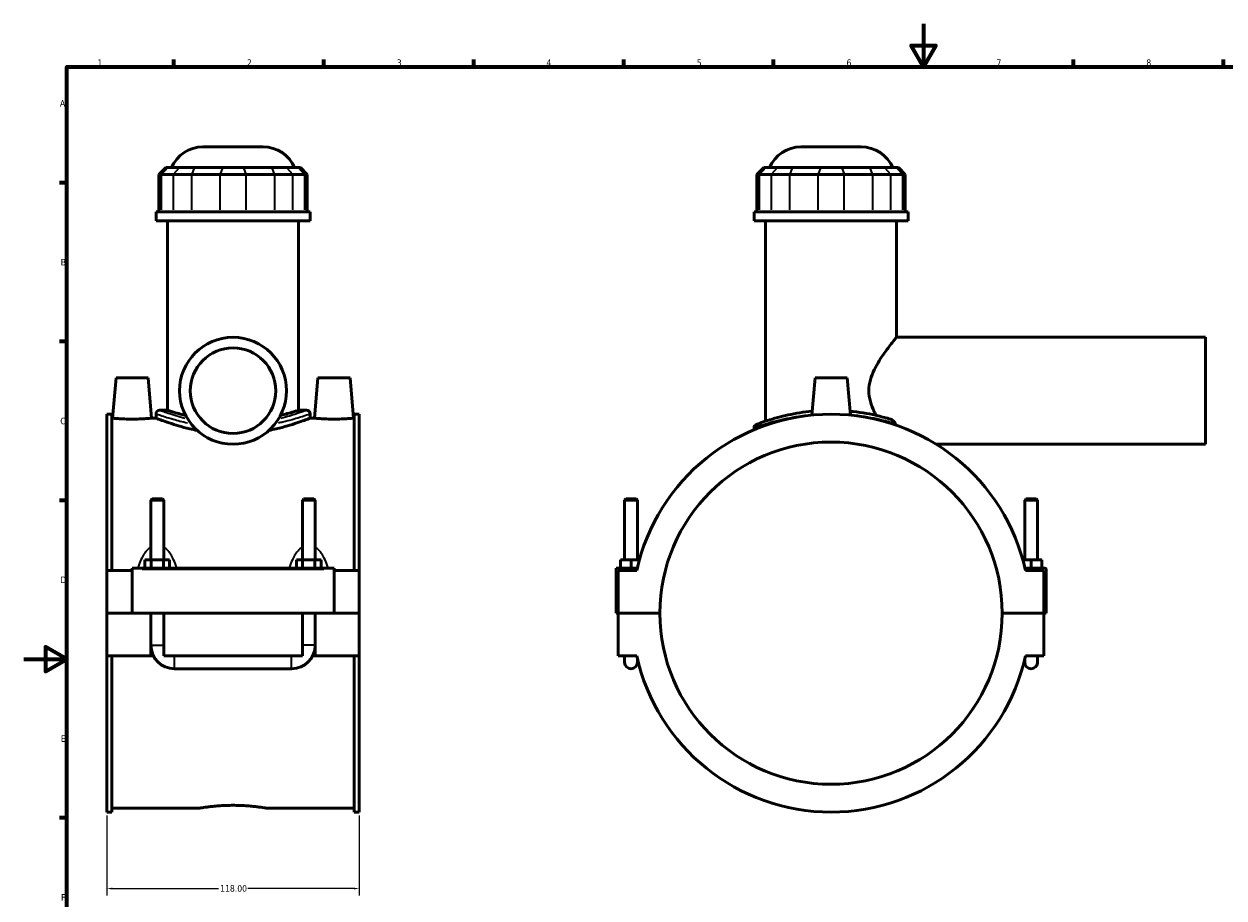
# Model space of a CAD drawing. Header units: millimetres. Extents: x 0 to 898, y -421 to 997.
# Tile 4 of 7: x 0 to 561, y 185 to 594. Entities that reach past the tile are written whole.
import ezdxf

# ---------------------------------------------------------------- set-up
doc = ezdxf.new("R2010")
doc.units = ezdxf.units.MM
for name, color, linetype, lineweight in [('Border (ANSI)', 7, 'Continuous', 70), ('Dimension (ANSI)', 7, 'Continuous', 25), ('Visible (ANSI)', 7, 'Continuous', 50), ('Visible Narrow (ANSI)', 7, 'Continuous', 35)]:
    doc.layers.add(name, color=color, linetype=linetype, lineweight=lineweight)
doc.styles.add('Note Text (ANSI)', font='tahoma.ttf')
doc.dimstyles.new('Default - mm (ANSI)', dxfattribs={"dimtxt": 3.048, "dimasz": 2.5, "dimexe": 3.175, "dimexo": 1.6002, "dimgap": 0.8, "dimtad": 0, "dimtoh": 1, "dimrnd": 1e-08, "dimzin": 4, "dimdsep": 46, "dimtxsty": 'Note Text (ANSI)', "dimcen": 0.09, "dimdle": 10, "dimclrd": 256, "dimclre": 256, "dimclrt": 256, "dimadec": 1, "dimazin": 1, "dimtfac": 1, "dimtofl": 0, "dimtmove": 0, "dimatfit": 3, "dimfxl": 1, "dimtolj": 1, "dimtzin": 4, "dimlwd": -1, "dimlwe": -1, "dimarcsym": 0})

# ---------------------------------------------------------------- blocks, each defined once
blk = doc.blocks.new('Borders Default Border')
at = {"layer": 'Border (ANSI)'}
for p, q in [((70.08, 574), (70.08, 577.45)), ((140.17, 574), (140.17, 577.45)), ((210.25, 574), (210.25, 577.45)), ((280.33, 574), (280.33, 577.45)), ((350.42, 574), (350.42, 577.45)), ((490.58, 574), (490.58, 577.45)), ((560.67, 574), (560.67, 577.45)), ((20, 519.75), (16.55, 519.75)), ((20, 445.5), (16.55, 445.5)), ((20, 371.25), (16.55, 371.25)), ((20, 222.75), (16.55, 222.75))]:
    blk.add_line(p, q, dxfattribs=at)
at = {"layer": 'Border (ANSI)', "flags": 128}
for points in [[(420.5, 594), (420.5, 574), (414.73, 584), (426.27, 584), (420.5, 574)], [(20, 20), (20, 574), (821, 574), (821, 20), (20, 20)], [(0, 297), (20, 297), (10, 302.77), (10, 291.23), (20, 297)]]:
    blk.add_lwpolyline(points, dxfattribs=at)
at = {"layer": 'Border (ANSI)', "color": 230, "true_color": 0xff0080, "char_height": 3.05, "attachment_point": 7, "style": 'Note Text (ANSI)'}
for s, insert in [('1', (34.35, 574.4)), ('2', (104.2, 574.4)), ('3', (174.26, 574.34)), ('4', (244.23, 574.4)), ('5', (314.48, 574.34)), ('6', (384.49, 574.34)), ('7', (454.6, 574.4)), ('8', (524.63, 574.33)), ('A', (16.78, 555.35)), ('B', (17.15, 481.1)), ('C', (16.95, 406.8)), ('D', (16.96, 332.6)), ('E', (17.21, 258.35)), ('F', (17.29, 184.1))]:
    blk.add_mtext(s, dxfattribs=dict(at, insert=insert))
blk = doc.blocks.new('*D8')
at = {"layer": 'Defpoints', "color": 0, "transparency": 16777216}
for p in [(38.72, 225.5), (156.72, 225.5), (156.72, 189.75)]:
    blk.add_point(p, dxfattribs=at)
at = {"layer": 'Dimension (ANSI)', "transparency": 16777216}
for p, q in [((38.72, 223.9), (38.72, 186.58)), ((156.72, 223.9), (156.72, 186.58)), ((41.22, 189.75), (90.88, 189.75)), ((154.22, 189.75), (104.56, 189.75))]:
    blk.add_line(p, q, dxfattribs=at)
for points in [[(41.22, 190.17), (41.22, 189.34), (38.72, 189.75)], [(154.22, 190.17), (154.22, 189.34), (156.72, 189.75)]]:
    blk.add_solid(points, dxfattribs=at)
at = {"layer": 'Dimension (ANSI)', "color": 230, "true_color": 0xff0080, "transparency": 16777216, "insert": (91.68, 191.35), "char_height": 3.048, "attachment_point": 1, "style": 'Note Text (ANSI)'}
blk.add_mtext('\\A1;118.00', dxfattribs=at)

msp = doc.modelspace()

# ---------------------------------------------------------------- linework, layer by layer
at = {"layer": 'Visible (ANSI)'}
for p, q in [((83.606, 536.519), (111.825, 536.519)), ((363.172, 536.519), (391.391, 536.519)), ((66.234, 526.859), (63.034, 523.659)), ((64.251, 523.659), (63.034, 523.659)), ((63.034, 523.659), (63.034, 506.159)), ((64.251, 523.659), (69.723, 523.659)), ((66.234, 526.859), (67.208, 526.859)), ((72.68, 526.859), (67.208, 526.859)), ((78.382, 523.659), (69.723, 523.659)), ((72.68, 526.859), (79.607, 526.859)), ((78.382, 523.659), (91.592, 523.659)), ((92.817, 526.859), (79.607, 526.859)), ((103.838, 523.659), (91.592, 523.659)), ((92.817, 526.859), (102.614, 526.859)), ((115.824, 526.859), (102.614, 526.859)), ((103.838, 523.659), (117.048, 523.659)), ((115.824, 526.859), (122.751, 526.859)), ((125.707, 523.659), (117.048, 523.659)), ((128.223, 526.859), (122.751, 526.859)), ((125.707, 523.659), (131.179, 523.659)), ((128.223, 526.859), (129.197, 526.859)), ((129.197, 526.859), (132.397, 523.659)), ((132.397, 523.659), (131.179, 523.659)), ((132.397, 523.659), (132.397, 506.159)), ((345.799, 526.859), (342.599, 523.659)), ((343.817, 523.659), (342.599, 523.659)), ((342.599, 523.659), (342.599, 506.159)), ((343.817, 523.659), (349.289, 523.659)), ((345.799, 526.859), (346.774, 526.859)), ((352.246, 526.859), (346.774, 526.859)), ((357.948, 523.659), (349.289, 523.659)), ((352.246, 526.859), (359.173, 526.859)), ((357.948, 523.659), (371.158, 523.659)), ((372.383, 526.859), (359.173, 526.859)), ((383.404, 523.659), (371.158, 523.659)), ((372.383, 526.859), (382.18, 526.859)), ((395.39, 526.859), (382.18, 526.859)), ((383.404, 523.659), (396.614, 523.659)), ((395.39, 526.859), (402.317, 526.859)), ((405.273, 523.659), (396.614, 523.659)), ((407.789, 526.859), (402.317, 526.859)), ((405.273, 523.659), (410.745, 523.659)), ((407.789, 526.859), (408.763, 526.859)), ((408.763, 526.859), (411.963, 523.659)), ((411.963, 523.659), (410.745, 523.659)), ((411.963, 523.659), (411.963, 506.159)), ((133.715, 506.159), (61.715, 506.159)), ((61.715, 502.019), (61.715, 506.159)), ((133.715, 502.019), (133.715, 506.159)), ((413.281, 506.159), (341.281, 506.159)), ((341.281, 502.019), (341.281, 506.159)), ((413.281, 502.019), (413.281, 506.159)), ((133.715, 502.019), (61.715, 502.019)), ((67.115, 413.367), (67.115, 502.019)), ((128.315, 413.367), (128.315, 502.019)), ((413.281, 502.019), (341.281, 502.019)), ((346.681, 408.296), (346.681, 502.019)), ((407.881, 447.519), (407.881, 502.019)), ((407.881, 447.519), (552.281, 447.519)), ((552.281, 397.519), (552.281, 447.519)), ((43.015, 428.519), (41.371, 409.719)), ((58.015, 428.519), (43.015, 428.519)), ((58.015, 428.519), (59.66, 409.719)), ((137.415, 428.519), (135.771, 409.719)), ((137.415, 428.519), (152.415, 428.519)), ((152.415, 428.519), (154.06, 409.719)), ((369.781, 428.519), (368.258, 411.105)), ((384.781, 428.519), (369.781, 428.519)), ((384.781, 428.519), (386.305, 411.105)), ((38.715, 411.543), (38.715, 338.519)), ((38.715, 411.543), (41.075, 411.543)), ((41.075, 338.519), (41.075, 411.543)), ((41.371, 409.719), (41.075, 409.719)), ((61.715, 409.719), (59.66, 409.719)), ((61.715, 411.767), (61.715, 409.719)), ((63.315, 413.367), (67.115, 413.367)), ((128.315, 413.367), (132.115, 413.367)), ((133.715, 411.767), (133.715, 409.719)), ((135.771, 409.719), (133.715, 409.719)), ((154.355, 409.719), (154.06, 409.719)), ((154.355, 338.519), (154.355, 411.543)), ((154.355, 411.543), (156.715, 411.543)), ((156.715, 411.543), (156.715, 338.519)), ((341.281, 405.19), (341.281, 404.295)), ((426.398, 397.519), (552.281, 397.519)), ((59.915, 371.903), (59.315, 371.303)), ((65.315, 371.303), (59.315, 371.303)), ((59.315, 371.303), (59.315, 343.519)), ((59.915, 371.903), (64.715, 371.903)), ((64.715, 371.903), (65.315, 371.303)), ((65.315, 371.303), (65.315, 343.519)), ((130.715, 371.903), (130.115, 371.303)), ((136.115, 371.303), (130.115, 371.303)), ((130.115, 343.519), (130.115, 371.303)), ((130.715, 371.903), (135.515, 371.903)), ((135.515, 371.903), (136.115, 371.303)), ((136.115, 343.519), (136.115, 371.303)), ((281.381, 371.903), (280.781, 371.303)), ((280.781, 371.303), (286.781, 371.303)), ((280.781, 343.519), (280.781, 371.303)), ((286.181, 371.903), (281.381, 371.903)), ((286.181, 371.903), (286.781, 371.303)), ((286.781, 343.519), (286.781, 371.303)), ((468.381, 371.903), (467.781, 371.303)), ((473.781, 371.303), (467.781, 371.303)), ((467.781, 371.303), (467.781, 343.519)), ((468.381, 371.903), (473.181, 371.903)), ((473.181, 371.903), (473.781, 371.303)), ((473.781, 371.303), (473.781, 343.519)), ((56.542, 339.519), (56.542, 343.519)), ((56.542, 343.519), (59.429, 343.519)), ((59.429, 339.519), (59.429, 343.519)), ((59.429, 343.519), (65.202, 343.519)), ((65.202, 339.519), (65.202, 343.519)), ((65.202, 343.519), (68.089, 343.519)), ((68.089, 339.519), (68.089, 343.519)), ((127.342, 343.519), (130.229, 343.519)), ((127.342, 339.519), (127.342, 343.519)), ((130.229, 339.519), (130.229, 343.519)), ((130.229, 343.519), (136.002, 343.519)), ((136.002, 339.519), (136.002, 343.519)), ((136.002, 343.519), (138.889, 343.519)), ((138.889, 339.519), (138.889, 343.519)), ((283.781, 343.519), (278.781, 343.519)), ((278.781, 339.519), (278.781, 343.519)), ((287.68, 343.519), (283.781, 343.519)), ((283.781, 339.519), (283.781, 343.519)), ((466.883, 343.519), (470.781, 343.519)), ((470.781, 339.519), (470.781, 343.519)), ((470.781, 343.519), (475.781, 343.519)), ((475.781, 339.519), (475.781, 343.519)), ((50.515, 338.519), (38.715, 338.519)), ((38.715, 318.569), (38.715, 338.519)), ((50.515, 339.019), (50.515, 339.519)), ((144.915, 339.519), (50.515, 339.519)), ((50.515, 318.569), (50.515, 339.019)), ((144.915, 339.519), (144.915, 339.019)), ((144.915, 339.019), (144.915, 318.569)), ((156.715, 338.519), (144.915, 338.519)), ((156.715, 338.519), (156.715, 318.569)), ((276.781, 339.519), (286.659, 339.519)), ((276.781, 318.569), (276.781, 339.519)), ((286.433, 338.519), (277.781, 338.519)), ((277.781, 338.519), (277.781, 318.569)), ((477.281, 339.519), (467.904, 339.519)), ((476.781, 338.519), (468.13, 338.519)), ((476.781, 318.569), (476.781, 338.519)), ((477.781, 318.569), (477.781, 339.019)), ((38.715, 318.569), (50.515, 318.569)), ((38.715, 298.519), (38.715, 318.469)), ((59.315, 318.469), (38.715, 318.469)), ((144.915, 318.569), (50.515, 318.569)), ((59.315, 318.569), (59.315, 318.469)), ((59.315, 298.519), (59.315, 318.469)), ((65.315, 318.569), (65.315, 318.469)), ((65.315, 318.469), (65.315, 298.519)), ((130.115, 318.469), (65.315, 318.469)), ((130.115, 318.469), (130.115, 318.569)), ((130.115, 298.519), (130.115, 318.469)), ((136.115, 318.469), (136.115, 318.569)), ((136.115, 318.469), (136.115, 298.519)), ((156.715, 318.469), (136.115, 318.469)), ((144.915, 318.569), (156.715, 318.569)), ((156.715, 318.469), (156.715, 298.519)), ((277.781, 318.569), (276.781, 318.569)), ((277.781, 318.569), (297.281, 318.569)), ((277.781, 318.469), (277.781, 298.519)), ((297.281, 318.469), (277.781, 318.469)), ((280.781, 318.469), (280.781, 318.569)), ((286.781, 318.469), (286.781, 318.569)), ((457.281, 318.569), (476.781, 318.569)), ((476.781, 318.469), (457.281, 318.469)), ((467.781, 318.569), (467.781, 318.469)), ((473.781, 318.569), (473.781, 318.469)), ((476.781, 318.569), (477.781, 318.569)), ((476.781, 298.519), (476.781, 318.469)), ((59.315, 298.519), (38.715, 298.519)), ((38.715, 298.519), (38.715, 225.495)), ((41.075, 225.495), (41.075, 298.519)), ((60.517, 298.519), (59.315, 298.519)), ((130.115, 298.519), (65.315, 298.519)), ((136.115, 298.519), (134.913, 298.519)), ((156.715, 298.519), (136.115, 298.519)), ((154.355, 225.495), (154.355, 298.519)), ((156.715, 298.519), (156.715, 225.495)), ((277.781, 298.519), (286.433, 298.519)), ((280.781, 298.519), (280.781, 295.519)), ((468.13, 298.519), (476.781, 298.519)), ((473.781, 295.519), (473.781, 298.519)), ((70.315, 292.519), (125.115, 292.519)), ((286.781, 295.519), (286.781, 296.997)), ((467.781, 296.997), (467.781, 295.519)), ((38.715, 225.495), (41.075, 225.495)), ((82.035, 227.319), (41.075, 227.319)), ((154.355, 227.319), (113.395, 227.319)), ((154.355, 225.495), (156.715, 225.495))]:
    msp.add_line(p, q, dxfattribs=at)
for radius in [25, 20]:
    msp.add_circle((97.715, 422.519), radius, dxfattribs=at)
for centre, radius, start, end in [((83.606, 520.519), 16, 90, 156.65604), ((111.825, 520.519), 16, 23.34396, 90), ((363.172, 520.519), 16, 90, 156.65604), ((391.391, 520.519), 16, 23.34396, 90), ((63.315, 411.767), 1.6, 90, 180), ((132.115, 411.767), 1.6, 0, 90), ((377.281, 318.519), 93.024, 12.41543, 167.58457), ((342.881, 405.19), 1.6, 111.64833, 180), ((377.281, 318.519), 80, 0.03581, 179.96419), ((477.281, 339.019), 0.5, 0, 90), ((377.281, 318.519), 80, 180.03581, 359.96419), ((70.315, 303.519), 11, 180, 270), ((125.115, 303.519), 11, 270, 0), ((377.281, 318.519), 93.024, 192.41543, 347.58457), ((283.781, 295.519), 3, 180, 0), ((470.781, 295.519), 3, 180, 0)]:
    msp.add_arc(centre, radius, start, end, dxfattribs=at)
for points, knots in [([(398.356, 410.996), (398.047, 411.561), (397.747, 412.139), (396.73, 414.234), (396.09, 415.819), (395.186, 419.1), (394.927, 420.798), (394.927, 424.241), (395.186, 425.939), (396.09, 429.22), (396.73, 430.804), (398.191, 433.815), (399.01, 435.242), (400.659, 437.889), (401.488, 439.108), (403.001, 441.247), (403.747, 442.253), (405.119, 444.059), (405.746, 444.858), (406.783, 446.166), (407.194, 446.674), (407.743, 447.351), (407.881, 447.519), (407.881, 447.519)], [-9.3523341, -9.3523341, -9.3523341, -9.3523341, -9.1498318, -9.1498318, -8.6333333, -8.6333333, -8.1168347, -8.1168347, -7.6003361, -7.6003361, -7.0838375, -7.0838375, -6.5673389, -6.5673389, -6.0508404, -6.0508404, -5.5527346, -5.5527346, -5.0546288, -5.0546288, -4.5565231, -4.5565231, -4.0584173, -4.0584173, -4.0584173, -4.0584173]), ([(50.515, 409.256), (49.363, 409.256), (48.135, 409.28), (45.879, 409.368), (44.851, 409.43), (43.23, 409.547), (42.529, 409.608), (41.599, 409.695), (41.371, 409.719), (41.371, 409.719)], [2.7639092, 2.7639092, 2.7639092, 2.7639092, 3.1095738, 3.1095738, 3.4552384, 3.4552384, 3.8005507, 3.8005507, 4.145863, 4.145863, 4.145863, 4.145863]), ([(59.66, 409.719), (59.66, 409.719), (59.432, 409.695), (58.504, 409.609), (57.804, 409.547), (56.185, 409.431), (55.156, 409.368), (52.898, 409.28), (51.669, 409.256), (50.515, 409.256)], [6.9097713, 6.9097713, 6.9097713, 6.9097713, 7.2546836, 7.2546836, 7.5995958, 7.5995958, 7.9456609, 7.9456609, 8.2917259, 8.2917259, 8.2917259, 8.2917259]), ([(80.95, 403.974), (79.787, 404.202), (78.664, 404.446), (75.635, 405.153), (73.845, 405.634), (70.676, 406.555), (69.186, 407.028), (66.551, 407.912), (65.407, 408.322), (63.562, 409.002), (62.86, 409.273), (61.937, 409.631), (61.715, 409.719), (61.715, 409.719)], [1.6817298, 1.6817298, 1.6817298, 1.6817298, 2.0596354, 2.0596354, 2.7461805, 2.7461805, 3.4320698, 3.4320698, 4.1179592, 4.1179592, 4.8038485, 4.8038485, 5.4897378, 5.4897378, 5.4897378, 5.4897378]), ([(75.529, 410.996), (74.383, 411.271), (73.305, 411.55), (71.216, 412.119), (70.243, 412.402), (68.678, 412.872), (68.083, 413.059), (67.302, 413.307), (67.115, 413.367), (67.115, 413.367)], [2.4031634, 2.4031634, 2.4031634, 2.4031634, 2.9045907, 2.9045907, 3.4853211, 3.4853211, 4.0660514, 4.0660514, 4.6467817, 4.6467817, 4.6467817, 4.6467817]), ([(133.715, 409.719), (133.715, 409.719), (133.494, 409.631), (132.571, 409.273), (131.869, 409.002), (130.024, 408.322), (128.879, 407.912), (126.245, 407.028), (124.755, 406.555), (121.586, 405.634), (119.795, 405.153), (116.767, 404.446), (115.643, 404.202), (114.481, 403.974)], [16.4692135, 16.4692135, 16.4692135, 16.4692135, 17.1551028, 17.1551028, 17.8409921, 17.8409921, 18.5268815, 18.5268815, 19.2127708, 19.2127708, 19.8993159, 19.8993159, 20.2772215, 20.2772215, 20.2772215, 20.2772215]), ([(128.315, 413.367), (128.315, 413.367), (128.129, 413.307), (127.347, 413.059), (126.753, 412.872), (125.187, 412.402), (124.215, 412.119), (122.126, 411.55), (121.047, 411.271), (119.901, 410.996)], [13.9403452, 13.9403452, 13.9403452, 13.9403452, 14.5210755, 14.5210755, 15.1018058, 15.1018058, 15.6825362, 15.6825362, 16.1839635, 16.1839635, 16.1839635, 16.1839635]), ([(144.915, 409.256), (143.762, 409.256), (142.533, 409.28), (140.275, 409.368), (139.246, 409.431), (137.626, 409.547), (136.926, 409.609), (135.999, 409.695), (135.771, 409.719), (135.771, 409.719)], [0, 0, 0, 0, 0.3460651, 0.3460651, 0.6921301, 0.6921301, 1.0370423, 1.0370423, 1.3819546, 1.3819546, 1.3819546, 1.3819546]), ([(154.06, 409.719), (154.06, 409.719), (153.832, 409.695), (152.902, 409.608), (152.2, 409.547), (150.579, 409.43), (149.551, 409.368), (147.295, 409.28), (146.068, 409.256), (144.915, 409.256)], [4.145863, 4.145863, 4.145863, 4.145863, 4.4911752, 4.4911752, 4.8364875, 4.8364875, 5.1821521, 5.1821521, 5.5278168, 5.5278168, 5.5278168, 5.5278168]), ([(368.421, 412.951), (366.428, 412.764), (364.486, 412.519), (358.8, 411.63), (355.323, 410.841), (348.673, 409.032), (345.819, 408.015), (342.915, 406.932), (342.296, 406.683), (342.293, 406.679)], [17.3404715, 17.3404715, 17.3404715, 17.3404715, 17.9539638, 17.9539638, 19.216716, 19.216716, 20.8122582, 20.8122582, 21.937622, 21.937622, 21.937622, 21.937622]), ([(404.833, 409.278), (403.219, 409.767), (401.377, 410.279), (395.905, 411.588), (391.914, 412.331), (387.14, 412.855), (386.643, 412.905), (386.143, 412.952)], [13.2849275, 13.2849275, 13.2849275, 13.2849275, 14.0749673, 14.0749673, 15.4120754, 15.4120754, 15.565984, 15.565984, 15.565984, 15.565984]), ([(407.362, 407.227), (407.193, 407.559), (406.94, 407.898), (406.297, 408.518), (405.916, 408.795), (405.287, 409.115), (405.064, 409.207), (404.833, 409.278)], [-0.36947416, -0.36947416, -0.36947416, -0.36947416, -0.22000009, -0.22000009, -0.07351991, -0.07351991, 0, 0, 0, 0]), ([(82.035, 227.319), (82.035, 227.319), (82.13, 227.336), (82.528, 227.403), (82.831, 227.454), (83.631, 227.581), (84.13, 227.658), (85.28, 227.823), (85.933, 227.911), (87.323, 228.081), (88.108, 228.169), (89.819, 228.335), (90.744, 228.412), (92.675, 228.541), (93.682, 228.593), (95.709, 228.661), (96.729, 228.677), (97.715, 228.677)], [7.1029255, 7.1029255, 7.1029255, 7.1029255, 7.3988763, 7.3988763, 7.694827, 7.694827, 7.9907778, 7.9907778, 8.2867285, 8.2867285, 8.5826882, 8.5826882, 8.8786479, 8.8786479, 9.1746076, 9.1746076, 9.4705673, 9.4705673, 9.4705673, 9.4705673]), ([(97.715, 228.677), (98.702, 228.677), (99.721, 228.661), (101.748, 228.593), (102.756, 228.541), (104.687, 228.412), (105.612, 228.335), (107.322, 228.169), (108.108, 228.081), (109.498, 227.911), (110.15, 227.823), (111.301, 227.658), (111.799, 227.581), (112.6, 227.454), (112.903, 227.403), (113.301, 227.336), (113.395, 227.319), (113.395, 227.319)], [0, 0, 0, 0, 0.2959597, 0.2959597, 0.5919194, 0.5919194, 0.8878791, 0.8878791, 1.1838389, 1.1838389, 1.4797896, 1.4797896, 1.7757403, 1.7757403, 2.0716911, 2.0716911, 2.3676418, 2.3676418, 2.3676418, 2.3676418])]:
    msp.add_open_spline(points, degree=3, knots=knots, dxfattribs=at)
msp.add_open_spline([(407.792, 406.397), (407.649, 406.668), (407.506, 406.944), (407.362, 407.227)], degree=3, dxfattribs=at)
at = {"layer": 'Visible Narrow (ANSI)'}
for p, q in [((64.251, 507.034), (64.251, 522.784)), ((67.06, 526.699), (64.399, 523.819)), ((69.723, 522.784), (69.723, 507.034)), ((72.532, 526.699), (69.871, 523.819)), ((78.382, 507.034), (78.382, 522.784)), ((79.546, 526.699), (78.444, 523.819)), ((91.592, 522.784), (91.592, 507.034)), ((92.756, 526.699), (91.654, 523.819)), ((102.675, 526.699), (103.777, 523.819)), ((103.838, 507.034), (103.838, 522.784)), ((115.885, 526.699), (116.987, 523.819)), ((117.048, 522.784), (117.048, 507.034)), ((122.899, 526.699), (125.56, 523.819)), ((125.707, 507.034), (125.707, 522.784)), ((128.371, 526.699), (131.031, 523.819)), ((131.179, 522.784), (131.179, 507.034)), ((343.817, 507.034), (343.817, 522.784)), ((346.626, 526.699), (343.965, 523.819)), ((349.289, 522.784), (349.289, 507.034)), ((352.098, 526.699), (349.437, 523.819)), ((357.948, 507.034), (357.948, 522.784)), ((359.112, 526.699), (358.01, 523.819)), ((371.158, 522.784), (371.158, 507.034)), ((372.322, 526.699), (371.22, 523.819)), ((382.241, 526.699), (383.343, 523.819)), ((383.404, 507.034), (383.404, 522.784)), ((395.451, 526.699), (396.553, 523.819)), ((396.614, 522.784), (396.614, 507.034)), ((402.465, 526.699), (405.125, 523.819)), ((405.273, 507.034), (405.273, 522.784)), ((407.936, 526.699), (410.597, 523.819)), ((410.745, 522.784), (410.745, 507.034)), ((55.235, 339.019), (140.195, 339.019)), ((59.352, 303.519), (65.278, 303.519)), ((136.078, 303.519), (130.152, 303.519)), ((70.315, 292.556), (70.315, 298.482)), ((125.115, 292.556), (125.115, 298.482))]:
    msp.add_line(p, q, dxfattribs=at)
for points, knots in [([(61.763, 411.749), (61.914, 411.695), (62.441, 411.511), (64.691, 410.748), (66.899, 410.018), (71.726, 408.66), (73.984, 408.078), (76.483, 407.533)], [-16.2802863, -16.2802863, -16.2802863, -16.2802863, -15.4120754, -15.4120754, -14.0749673, -14.0749673, -13.1673381, -13.1673381, -13.1673381, -13.1673381]), ([(75.314, 409.574), (73.753, 409.972), (72.314, 410.377), (68.269, 411.588), (66.159, 412.331), (63.994, 413.111), (63.489, 413.3), (63.353, 413.352)], [13.4433425, 13.4433425, 13.4433425, 13.4433425, 14.0749673, 14.0749673, 15.4120754, 15.4120754, 16.2948129, 16.2948129, 16.2948129, 16.2948129]), ([(118.947, 407.533), (119.675, 407.692), (120.381, 407.853), (124.118, 408.743), (126.73, 409.498), (130.649, 410.711), (132.039, 411.186), (133.295, 411.619), (133.568, 411.715), (133.67, 411.751)], [-30.707946, -30.707946, -30.707946, -30.707946, -30.4439443, -30.4439443, -29.2670477, -29.2670477, -28.1808077, -28.1808077, -27.5949756, -27.5949756, -27.5949756, -27.5949756]), ([(132.079, 413.353), (131.987, 413.319), (131.724, 413.22), (130.513, 412.776), (129.185, 412.293), (125.46, 411.066), (122.995, 410.307), (120.117, 409.575)], [27.5804495, 27.5804495, 27.5804495, 27.5804495, 28.1808077, 28.1808077, 29.2670477, 29.2670477, 30.4319497, 30.4319497, 30.4319497, 30.4319497]), ([(341.364, 405.224), (341.572, 405.304), (342.177, 405.531), (344.911, 406.506), (347.847, 407.505), (354.689, 409.283), (358.267, 410.059), (363.435, 410.832), (364.701, 410.997), (365.994, 411.14)], [-21.7071798, -21.7071798, -21.7071798, -21.7071798, -20.8122582, -20.8122582, -19.216716, -19.216716, -17.9539638, -17.9539638, -17.5592193, -17.5592193, -17.5592193, -17.5592193]), ([(387.57, 411.248), (387.691, 411.235), (387.811, 411.223), (392.337, 410.748), (396.442, 410.018), (402.499, 408.634), (404.734, 408.021), (406.616, 407.455)], [-15.4485144, -15.4485144, -15.4485144, -15.4485144, -15.4120754, -15.4120754, -14.0749673, -14.0749673, -13.1235606, -13.1235606, -13.1235606, -13.1235606]), ([(58.833, 349.06), (58.39, 348.745), (57.978, 348.383), (57.185, 347.569), (56.807, 347.112), (55.932, 345.903), (55.471, 345.123), (54.524, 343.258), (54.073, 342.153), (53.575, 340.716), (53.473, 340.408), (53.376, 340.099)], [-1.8349282, -1.8349282, -1.8349282, -1.8349282, -1.6736101, -1.6736101, -1.5001263, -1.5001263, -1.2379452, -1.2379452, -0.8971099, -0.8971099, -0.805185, -0.805185, -0.805185, -0.805185]), ([(71.254, 340.099), (71.157, 340.408), (71.056, 340.716), (70.558, 342.153), (70.106, 343.258), (69.16, 345.123), (68.698, 345.903), (67.823, 347.112), (67.446, 347.569), (66.653, 348.383), (66.241, 348.745), (65.798, 349.06)], [-3.610317, -3.610317, -3.610317, -3.610317, -3.5183921, -3.5183921, -3.1775568, -3.1775568, -2.9153757, -2.9153757, -2.7418919, -2.7418919, -2.5805738, -2.5805738, -2.5805738, -2.5805738]), ([(129.633, 349.06), (129.19, 348.745), (128.778, 348.383), (127.985, 347.569), (127.607, 347.112), (126.732, 345.903), (126.271, 345.123), (125.324, 343.258), (124.873, 342.153), (124.375, 340.715), (124.273, 340.408), (124.176, 340.099)], [-1.8353097, -1.8353097, -1.8353097, -1.8353097, -1.6739911, -1.6739911, -1.5005063, -1.5005063, -1.2383243, -1.2383243, -0.8974877, -0.8974877, -0.8055665, -0.8055665, -0.8055665, -0.8055665]), ([(142.054, 340.099), (141.957, 340.408), (141.856, 340.715), (141.358, 342.153), (140.906, 343.258), (139.96, 345.123), (139.498, 345.903), (138.623, 347.112), (138.246, 347.569), (137.453, 348.383), (137.041, 348.745), (136.598, 349.06)], [-3.6106986, -3.6106986, -3.6106986, -3.6106986, -3.5187774, -3.5187774, -3.1779408, -3.1779408, -2.9157588, -2.9157588, -2.742274, -2.742274, -2.5809554, -2.5809554, -2.5809554, -2.5809554])]:
    msp.add_open_spline(points, degree=3, knots=knots, dxfattribs=at)
for points in [[(59.252, 343.529), (59.272, 343.588), (59.292, 343.645), (59.312, 343.703)], [(65.319, 343.703), (65.339, 343.645), (65.359, 343.588), (65.379, 343.529)], [(130.052, 343.529), (130.072, 343.588), (130.092, 343.645), (130.112, 343.703)], [(136.119, 343.703), (136.139, 343.645), (136.159, 343.588), (136.179, 343.529)]]:
    msp.add_open_spline(points, degree=3, dxfattribs=at)

# ---------------------------------------------------------------- block references
msp.add_blockref('Borders Default Border', (0, 0))

# ---------------------------------------------------------------- dimensions: what is measured, and where the dimension line sits
at = {"layer": 'Dimension (ANSI)'}
dim = msp.add_linear_dim(base=(156.715, 189.754), p1=(38.715, 225.495), p2=(156.715, 225.495), dimstyle='Default - mm (ANSI)', override={"dimtoh": 0, "dimdec": 2, "dimtp": 0, "dimtm": 0, "dimtdec": 2, "dimatfit": 1}, dxfattribs=at)
dim.commit()
dim.dimension.update_dxf_attribs({"geometry": '*D8', "text_midpoint": (97.715, 189.754), "dimtype": 160})

doc.saveas('drawing.dxf')
